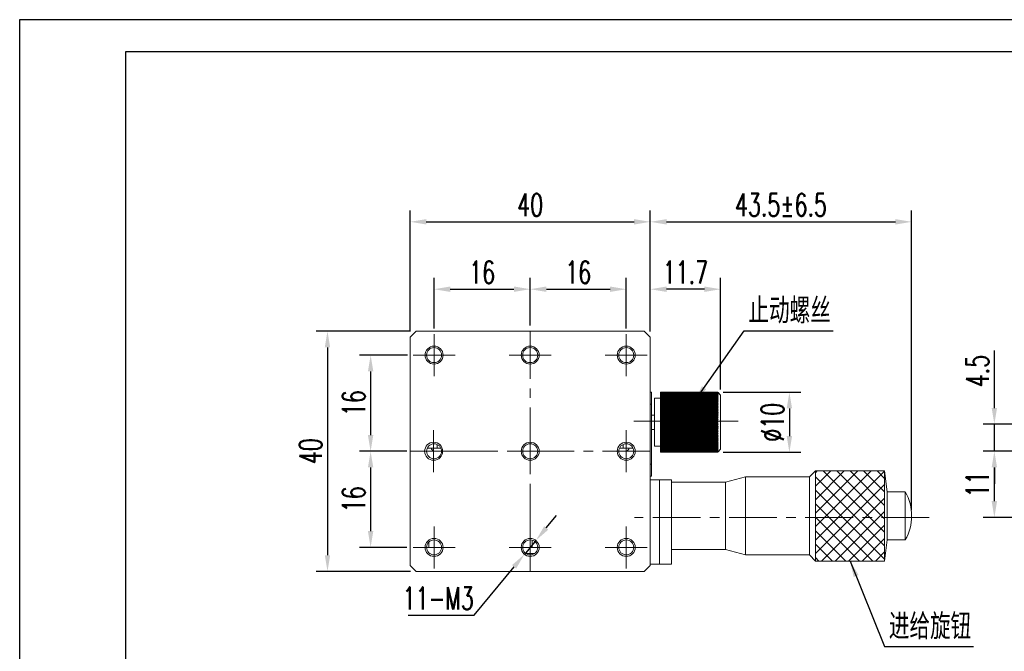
# Model space of a CAD drawing. Header units: millimetres. Extents: x 974 to 1271, y 297 to 507.
# Tile 2 of 5: x 974 to 1137, y 401 to 507. Entities that reach past the tile are written whole.
import ezdxf

# ---------------------------------------------------------------- set-up
doc = ezdxf.new("R2010")
doc.units = ezdxf.units.MM
doc.header["$LTSCALE"] = 0.5
doc.linetypes.add('CENTER', pattern=[50.8, 31.75, -6.35, 6.35, -6.35])
doc.layers.get('0').update_dxf_attribs({"lineweight": 25})
for name, color, linetype, lineweight in [('中心线', 5, 'CENTER', 15), ('外框', 7, 'Continuous', 25), ('标注', 1, 'Continuous', 15)]:
    doc.layers.add(name, color=color, linetype=linetype, lineweight=lineweight)
doc.styles.get("Standard").update_dxf_attribs({"font": 'txt.shx', "width": 0.67})
doc.dimstyles.new('1.5', dxfattribs={"dimscale": 1.5, "dimtxt": 2.5, "dimasz": 1.8, "dimexe": 1.25, "dimexo": 0.625, "dimtad": 1, "dimdsep": 46, "dimtxsty": 'Standard', "dimcen": 1.8, "dimadec": 0, "dimazin": 0, "dimtfac": 1, "dimtmove": 0, "dimatfit": 3, "dimfxl": 0, "dimarcsym": 0})
doc.dimstyles.new('1.5$3', dxfattribs={"dimscale": 1.5, "dimtxt": 2.5, "dimasz": 1.8, "dimexe": 1.25, "dimexo": 0.625, "dimtad": 1, "dimtoh": 1, "dimdsep": 46, "dimtxsty": 'Standard', "dimcen": 1.8, "dimadec": 0, "dimazin": 0, "dimtfac": 1, "dimtmove": 0, "dimatfit": 3, "dimfxl": 0, "dimarcsym": 0})

# ---------------------------------------------------------------- blocks, each defined once
blk = doc.blocks.new('Y')
at = {"lineweight": 30}
for points in [[(-3857.44, 2213.99), (-4154.44, 2213.99), (-4154.44, 2003.97)], [(-4136.76, 2009.27), (-4136.76, 2208.69), (-3862.74, 2208.69)]]:
    blk.add_lwpolyline(points, dxfattribs=at)
blk = doc.blocks.new('W')
blk.add_blockref('Y', (0, 0))
blk = doc.blocks.new('*D28')
at = {"layer": 'Defpoints', "color": 0, "transparency": 16777216}
for p in [(1058.53, 461.77), (1042.53, 454.29), (1058.53, 454.79)]:
    blk.add_point(p, dxfattribs=at)
at = {"layer": '标注', "color": 0, "lineweight": -2, "transparency": 16777216}
for p, q in [((1042.53, 455.23), (1042.53, 463.65)), ((1058.53, 455.73), (1058.53, 463.65)), ((1045.23, 461.77), (1055.83, 461.77))]:
    blk.add_line(p, q, dxfattribs=at)
at = {"layer": '标注', "color": 0, "transparency": 16777216}
for points in [[(1045.23, 462.22), (1045.23, 461.32), (1042.53, 461.77)], [(1055.83, 462.22), (1055.83, 461.32), (1058.53, 461.77)]]:
    blk.add_solid(points, dxfattribs=at)
at = {"layer": '标注', "color": 0, "transparency": 16777216, "insert": (1050.53, 464.58), "char_height": 3.75, "attachment_point": 5}
blk.add_mtext('16', dxfattribs=at)
blk = doc.blocks.new('*D29')
at = {"layer": 'Defpoints', "color": 0, "transparency": 16777216}
for p in [(1074.53, 461.77), (1058.53, 454.79), (1074.53, 454.29)]:
    blk.add_point(p, dxfattribs=at)
at = {"layer": '标注', "color": 0, "lineweight": -2, "transparency": 16777216}
for p, q in [((1058.53, 455.73), (1058.53, 463.65)), ((1074.53, 455.23), (1074.53, 463.65)), ((1061.23, 461.77), (1071.83, 461.77))]:
    blk.add_line(p, q, dxfattribs=at)
at = {"layer": '标注', "color": 0, "transparency": 16777216}
for points in [[(1061.23, 462.22), (1061.23, 461.32), (1058.53, 461.77)], [(1071.83, 462.22), (1071.83, 461.32), (1074.53, 461.77)]]:
    blk.add_solid(points, dxfattribs=at)
at = {"layer": '标注', "color": 0, "transparency": 16777216, "insert": (1066.53, 464.58), "char_height": 3.75, "attachment_point": 5}
blk.add_mtext('16', dxfattribs=at)
blk = doc.blocks.new('*D30')
at = {"layer": 'Defpoints', "color": 0, "transparency": 16777216}
for p in [(1039.03, 450.79), (1031.97, 434.79), (1038.53, 434.79)]:
    blk.add_point(p, dxfattribs=at)
at = {"layer": '标注', "color": 0, "lineweight": -2, "transparency": 16777216}
for p, q in [((1038.09, 450.79), (1030.1, 450.79)), ((1031.97, 448.09), (1031.97, 437.49)), ((1037.59, 434.79), (1030.1, 434.79))]:
    blk.add_line(p, q, dxfattribs=at)
at = {"layer": '标注', "color": 0, "transparency": 16777216}
for points in [[(1031.52, 448.09), (1032.42, 448.09), (1031.97, 450.79)], [(1031.52, 437.49), (1032.42, 437.49), (1031.97, 434.79)]]:
    blk.add_solid(points, dxfattribs=at)
at = {"layer": '标注', "color": 0, "transparency": 16777216, "insert": (1029.16, 442.79), "char_height": 3.75, "attachment_point": 5, "rotation": 90}
blk.add_mtext('16', dxfattribs=at)
blk = doc.blocks.new('*D31')
at = {"layer": 'Defpoints', "color": 0, "transparency": 16777216}
for p in [(1038.96, 434.79), (1031.97, 418.79), (1038.96, 418.79)]:
    blk.add_point(p, dxfattribs=at)
at = {"layer": '标注', "color": 0, "lineweight": -2, "transparency": 16777216}
for p, q in [((1038.02, 434.79), (1030.1, 434.79)), ((1031.97, 432.09), (1031.97, 421.49)), ((1038.02, 418.79), (1030.1, 418.79))]:
    blk.add_line(p, q, dxfattribs=at)
at = {"layer": '标注', "color": 0, "transparency": 16777216}
for points in [[(1031.52, 432.09), (1032.42, 432.09), (1031.97, 434.79)], [(1031.52, 421.49), (1032.42, 421.49), (1031.97, 418.79)]]:
    blk.add_solid(points, dxfattribs=at)
at = {"layer": '标注', "color": 0, "transparency": 16777216, "insert": (1029.16, 426.79), "char_height": 3.75, "attachment_point": 5, "rotation": 90}
blk.add_mtext('16', dxfattribs=at)
blk = doc.blocks.new('*D32')
at = {"layer": 'Defpoints', "color": 0, "transparency": 16777216}
for p in [(1078.53, 472.99), (1038.53, 453.79), (1078.53, 453.79)]:
    blk.add_point(p, dxfattribs=at)
at = {"layer": '标注', "color": 0, "lineweight": -2, "transparency": 16777216}
for p, q in [((1038.53, 454.73), (1038.53, 474.87)), ((1078.53, 454.73), (1078.53, 474.87)), ((1041.23, 472.99), (1075.83, 472.99))]:
    blk.add_line(p, q, dxfattribs=at)
at = {"layer": '标注', "color": 0, "transparency": 16777216}
for points in [[(1041.23, 473.44), (1041.23, 472.54), (1038.53, 472.99)], [(1075.83, 473.44), (1075.83, 472.54), (1078.53, 472.99)]]:
    blk.add_solid(points, dxfattribs=at)
at = {"layer": '标注', "color": 0, "transparency": 16777216, "insert": (1058.53, 475.81), "char_height": 3.75, "attachment_point": 5}
blk.add_mtext('40', dxfattribs=at)
blk = doc.blocks.new('*D33')
at = {"layer": 'Defpoints', "color": 0, "transparency": 16777216}
for p in [(1039.53, 454.79), (1024.79, 414.79), (1039.53, 414.79)]:
    blk.add_point(p, dxfattribs=at)
at = {"layer": '标注', "color": 0, "lineweight": -2, "transparency": 16777216}
for p, q in [((1038.59, 454.79), (1022.92, 454.79)), ((1024.79, 452.09), (1024.79, 417.49)), ((1038.59, 414.79), (1022.92, 414.79))]:
    blk.add_line(p, q, dxfattribs=at)
at = {"layer": '标注', "color": 0, "transparency": 16777216}
for points in [[(1024.34, 452.09), (1025.24, 452.09), (1024.79, 454.79)], [(1024.34, 417.49), (1025.24, 417.49), (1024.79, 414.79)]]:
    blk.add_solid(points, dxfattribs=at)
at = {"layer": '标注', "color": 0, "transparency": 16777216, "insert": (1021.98, 434.79), "char_height": 3.75, "attachment_point": 5, "rotation": 90}
blk.add_mtext('40', dxfattribs=at)
blk = doc.blocks.new('*D34')
at = {"layer": 'Defpoints', "color": 0, "transparency": 16777216}
for p in [(1078.53, 461.77), (1078.53, 453.79), (1090.23, 444.12)]:
    blk.add_point(p, dxfattribs=at)
at = {"layer": '标注', "color": 0, "lineweight": -2, "transparency": 16777216}
for p, q in [((1078.53, 454.73), (1078.53, 463.65)), ((1090.23, 445.06), (1090.23, 463.65)), ((1087.53, 461.77), (1081.23, 461.77))]:
    blk.add_line(p, q, dxfattribs=at)
at = {"layer": '标注', "color": 0, "transparency": 16777216}
for points in [[(1081.23, 462.22), (1081.23, 461.32), (1078.53, 461.77)], [(1087.53, 462.22), (1087.53, 461.32), (1090.23, 461.77)]]:
    blk.add_solid(points, dxfattribs=at)
at = {"layer": '标注', "color": 0, "transparency": 16777216, "insert": (1084.38, 464.58), "char_height": 3.75, "attachment_point": 5}
blk.add_mtext('11.7', dxfattribs=at)
blk = doc.blocks.new('*D35')
at = {"layer": 'Defpoints', "color": 0, "transparency": 16777216}
for p in [(1122.03, 472.99), (1078.53, 453.79), (1122.03, 424.02)]:
    blk.add_point(p, dxfattribs=at)
at = {"layer": '标注', "color": 0, "lineweight": -2, "transparency": 16777216}
for p, q in [((1078.53, 454.73), (1078.53, 474.87)), ((1122.03, 424.96), (1122.03, 474.87)), ((1081.23, 472.99), (1119.33, 472.99))]:
    blk.add_line(p, q, dxfattribs=at)
at = {"layer": '标注', "color": 0, "transparency": 16777216}
for points in [[(1081.23, 473.44), (1081.23, 472.54), (1078.53, 472.99)], [(1119.33, 473.44), (1119.33, 472.54), (1122.03, 472.99)]]:
    blk.add_solid(points, dxfattribs=at)
at = {"layer": '标注', "color": 0, "transparency": 16777216, "insert": (1100.28, 475.81), "char_height": 3.75, "attachment_point": 5}
blk.add_mtext('43.5%%P6.5', dxfattribs=at)
blk = doc.blocks.new('*D38')
at = {"layer": 'Defpoints', "color": 0, "transparency": 16777216}
for p in [(1059.49, 419.95), (1057.57, 417.63)]:
    blk.add_point(p, dxfattribs=at)
at = {"layer": '标注', "color": 0, "lineweight": -2, "transparency": 16777216}
for p, q in [((1061.21, 422.03), (1062.93, 424.11)), ((1059.49, 419.95), (1057.57, 417.63)), ((1049.18, 407.49), (1055.85, 415.55)), ((1038.2, 407.49), (1049.18, 407.49))]:
    blk.add_line(p, q, dxfattribs=at)
at = {"layer": '标注', "color": 0, "transparency": 16777216}
for points in [[(1060.86, 422.31), (1061.55, 421.74), (1059.49, 419.95)], [(1055.51, 415.84), (1056.2, 415.27), (1057.57, 417.63)]]:
    blk.add_solid(points, dxfattribs=at)
at = {"layer": '标注', "color": 0, "transparency": 16777216, "insert": (1043.22, 410.3), "char_height": 3.75, "attachment_point": 5}
blk.add_mtext('11-M3', dxfattribs=at)
blk = doc.blocks.new('*D39')
at = {"layer": 'Defpoints', "color": 0, "transparency": 16777216}
for p in [(1089.73, 444.62), (1089.73, 434.62), (1101.68, 434.62)]:
    blk.add_point(p, dxfattribs=at)
at = {"layer": '标注', "color": 0, "lineweight": -2, "transparency": 16777216}
for p, q in [((1090.67, 444.62), (1103.56, 444.62)), ((1101.68, 441.92), (1101.68, 437.32)), ((1090.67, 434.62), (1103.56, 434.62))]:
    blk.add_line(p, q, dxfattribs=at)
at = {"layer": '标注', "color": 0, "transparency": 16777216}
for points in [[(1101.23, 441.92), (1102.13, 441.92), (1101.68, 444.62)], [(1101.23, 437.32), (1102.13, 437.32), (1101.68, 434.62)]]:
    blk.add_solid(points, dxfattribs=at)
at = {"layer": '标注', "color": 0, "transparency": 16777216, "insert": (1098.87, 439.62), "char_height": 3.75, "attachment_point": 5, "rotation": 90}
blk.add_mtext('%%C10', dxfattribs=at)
blk = doc.blocks.new('*D46')
at = {"layer": 'Defpoints', "color": 0, "transparency": 16777216}
for p in [(1163.59, 439.29), (1135.8, 434.79), (1139.8, 434.79)]:
    blk.add_point(p, dxfattribs=at)
at = {"layer": '标注', "color": 0, "lineweight": -2, "transparency": 16777216}
for p, q in [((1135.8, 441.99), (1135.8, 451.59)), ((1162.65, 439.29), (1133.92, 439.29)), ((1135.8, 434.79), (1135.8, 439.29)), ((1138.86, 434.79), (1133.92, 434.79)), ((1135.8, 432.09), (1135.8, 429.39))]:
    blk.add_line(p, q, dxfattribs=at)
at = {"layer": '标注', "color": 0, "transparency": 16777216}
for points in [[(1135.35, 441.99), (1136.25, 441.99), (1135.8, 439.29)], [(1135.35, 432.09), (1136.25, 432.09), (1135.8, 434.79)]]:
    blk.add_solid(points, dxfattribs=at)
at = {"layer": '标注', "color": 0, "transparency": 16777216, "insert": (1132.98, 448.14), "char_height": 3.75, "attachment_point": 5, "rotation": 90}
blk.add_mtext('4.5', dxfattribs=at)
blk = doc.blocks.new('*D47')
at = {"layer": 'Defpoints', "color": 0, "transparency": 16777216}
for p in [(1135.8, 434.79), (1139.8, 434.79), (1163.09, 423.79)]:
    blk.add_point(p, dxfattribs=at)
at = {"layer": '标注', "color": 0, "lineweight": -2, "transparency": 16777216}
for p, q in [((1138.86, 434.79), (1133.92, 434.79)), ((1135.8, 426.49), (1135.8, 432.09)), ((1162.15, 423.79), (1133.92, 423.79))]:
    blk.add_line(p, q, dxfattribs=at)
at = {"layer": '标注', "color": 0, "transparency": 16777216}
for points in [[(1135.35, 432.09), (1136.25, 432.09), (1135.8, 434.79)], [(1135.35, 426.49), (1136.25, 426.49), (1135.8, 423.79)]]:
    blk.add_solid(points, dxfattribs=at)
at = {"layer": '标注', "color": 0, "transparency": 16777216, "insert": (1132.98, 429.29), "char_height": 3.75, "attachment_point": 5, "rotation": 90}
blk.add_mtext('11', dxfattribs=at)

msp = doc.modelspace()

# ---------------------------------------------------------------- hatches: boundary and pattern name
at = {"layer": '标注'}
h = msp.add_hatch(dxfattribs=at)
h.set_pattern_fill('ANSI37', color=2, scale=0.5)
h.set_pattern_definition([(45, (3e-07, 59.3252), (-1.122532, 1.122532), []), (135, (3e-07, 59.3252), (-1.122532, -1.122532), [])])
h.paths.add_polyline_path([(1117.53, 431.52), (1106.03, 431.52), (1106.03, 426.884), (1106.03, 416.52), (1117.53, 416.52), (1117.53, 426.884)])

# ---------------------------------------------------------------- linework, layer by layer
at = {"color": 7, "linetype": 'Continuous', "lineweight": 15}
for p, q in [((1039.53, 454.79), (1038.53, 453.79)), ((1077.53, 454.79), (1039.53, 454.79)), ((1078.53, 453.79), (1077.53, 454.79)), ((1038.53, 453.79), (1038.53, 415.79)), ((1078.53, 415.79), (1078.53, 453.79)), ((1078.73, 444.62), (1078.53, 444.62)), ((1078.73, 444.62), (1078.73, 442.62)), ((1089.73, 444.62), (1080.23, 444.62)), ((1080.23, 444.617), (1080.23, 444.62)), ((1089.73, 444.617), (1080.23, 444.617)), ((1080.23, 444.617), (1080.23, 444.607)), ((1089.73, 444.607), (1080.23, 444.607)), ((1080.23, 444.599), (1080.23, 444.607)), ((1089.73, 444.599), (1080.23, 444.599)), ((1080.23, 444.599), (1080.23, 444.577)), ((1089.73, 444.577), (1080.23, 444.577)), ((1080.23, 444.563), (1080.23, 444.577)), ((1089.73, 444.563), (1080.23, 444.563)), ((1080.23, 444.563), (1080.23, 444.529)), ((1089.73, 444.529), (1080.23, 444.529)), ((1080.23, 444.51), (1080.23, 444.529)), ((1089.73, 444.51), (1080.23, 444.51)), ((1080.23, 444.51), (1080.23, 444.464)), ((1089.73, 444.464), (1080.23, 444.464)), ((1080.23, 444.439), (1080.23, 444.464)), ((1089.73, 444.439), (1080.23, 444.439)), ((1080.23, 444.439), (1080.23, 444.382)), ((1089.73, 444.382), (1080.23, 444.382)), ((1080.23, 444.352), (1080.23, 444.382)), ((1089.73, 444.352), (1080.23, 444.352)), ((1080.23, 444.352), (1080.23, 444.283)), ((1089.73, 444.283), (1080.23, 444.283)), ((1080.23, 444.248), (1080.23, 444.283)), ((1089.73, 444.248), (1080.23, 444.248)), ((1080.23, 444.248), (1080.23, 444.168)), ((1089.73, 444.617), (1089.73, 444.62)), ((1089.73, 444.62), (1089.798, 444.552)), ((1089.83, 444.513), (1089.73, 444.617)), ((1089.73, 444.599), (1089.73, 444.607)), ((1089.73, 444.607), (1089.83, 444.513)), ((1089.83, 444.489), (1089.73, 444.599)), ((1089.73, 444.563), (1089.73, 444.577)), ((1089.73, 444.577), (1089.83, 444.489)), ((1089.83, 444.448), (1089.73, 444.563)), ((1089.73, 444.51), (1089.73, 444.529)), ((1089.73, 444.529), (1089.83, 444.448)), ((1089.83, 444.39), (1089.73, 444.51)), ((1089.73, 444.439), (1089.73, 444.464)), ((1089.73, 444.464), (1089.83, 444.39)), ((1089.83, 444.316), (1089.73, 444.439)), ((1089.73, 444.352), (1089.73, 444.382)), ((1089.73, 444.382), (1089.83, 444.316)), ((1089.83, 444.225), (1089.73, 444.352)), ((1089.73, 444.248), (1089.73, 444.283)), ((1089.73, 444.283), (1089.83, 444.225)), ((1089.83, 444.117), (1089.73, 444.248)), ((1090.23, 444.12), (1089.798, 444.552)), ((1078.73, 442.62), (1078.53, 442.62)), ((1078.73, 442.62), (1078.73, 432.62)), ((1080.23, 443.62), (1079.23, 443.62)), ((1079.23, 435.923), (1079.23, 443.62)), ((1089.73, 444.168), (1080.23, 444.168)), ((1080.23, 444.127), (1080.23, 444.168)), ((1089.73, 444.127), (1080.23, 444.127)), ((1080.23, 444.127), (1080.23, 444.037)), ((1089.73, 444.037), (1080.23, 444.037)), ((1080.23, 443.991), (1080.23, 444.037)), ((1089.73, 443.991), (1080.23, 443.991)), ((1080.23, 443.991), (1080.23, 443.891)), ((1089.73, 443.891), (1080.23, 443.891)), ((1080.23, 443.84), (1080.23, 443.891)), ((1089.73, 443.84), (1080.23, 443.84)), ((1080.23, 443.84), (1080.23, 443.729)), ((1089.73, 443.729), (1080.23, 443.729)), ((1080.23, 443.673), (1080.23, 443.729)), ((1089.73, 443.673), (1080.23, 443.673)), ((1080.23, 443.673), (1080.23, 443.553)), ((1089.73, 443.553), (1080.23, 443.553)), ((1080.23, 443.493), (1080.23, 443.553)), ((1089.73, 443.493), (1080.23, 443.493)), ((1080.23, 443.493), (1080.23, 443.363)), ((1089.73, 443.363), (1080.23, 443.363)), ((1080.23, 443.299), (1080.23, 443.363)), ((1089.73, 443.299), (1080.23, 443.299)), ((1080.23, 443.299), (1080.23, 443.16)), ((1089.73, 443.16), (1080.23, 443.16)), ((1080.23, 443.092), (1080.23, 443.16)), ((1089.73, 443.092), (1080.23, 443.092)), ((1080.23, 443.092), (1080.23, 442.951)), ((1089.83, 442.951), (1080.23, 442.951)), ((1080.23, 442.951), (1080.23, 442.945)), ((1089.73, 442.945), (1080.23, 442.945)), ((1080.23, 442.872), (1080.23, 442.945)), ((1089.73, 442.872), (1080.23, 442.872)), ((1080.23, 442.872), (1080.23, 442.732)), ((1089.83, 442.732), (1080.23, 442.732)), ((1080.23, 442.732), (1080.23, 442.718)), ((1089.73, 442.718), (1080.23, 442.718)), ((1080.23, 442.642), (1080.23, 442.718)), ((1089.73, 442.642), (1080.23, 442.642)), ((1080.23, 442.642), (1080.23, 442.503)), ((1089.73, 444.127), (1089.73, 444.168)), ((1089.73, 444.168), (1089.83, 444.117)), ((1089.83, 443.994), (1089.73, 444.127)), ((1089.73, 443.991), (1089.73, 444.037)), ((1089.73, 444.037), (1089.83, 443.994)), ((1089.83, 443.855), (1089.73, 443.991)), ((1089.73, 443.84), (1089.73, 443.891)), ((1089.73, 443.891), (1089.83, 443.855)), ((1089.83, 443.702), (1089.73, 443.84)), ((1089.73, 443.673), (1089.73, 443.729)), ((1089.73, 443.729), (1089.83, 443.702)), ((1089.83, 443.534), (1089.73, 443.673)), ((1089.73, 443.493), (1089.73, 443.553)), ((1089.73, 443.553), (1089.83, 443.534)), ((1089.83, 443.353), (1089.73, 443.493)), ((1089.73, 443.299), (1089.73, 443.363)), ((1089.73, 443.363), (1089.83, 443.353)), ((1089.83, 443.158), (1089.73, 443.299)), ((1089.73, 443.092), (1089.73, 443.16)), ((1089.73, 443.16), (1089.83, 443.158)), ((1089.83, 442.951), (1089.73, 443.092)), ((1089.73, 442.945), (1089.83, 442.951)), ((1089.73, 442.872), (1089.73, 442.945)), ((1089.83, 442.732), (1089.73, 442.872)), ((1089.73, 442.718), (1089.83, 442.732)), ((1089.73, 442.642), (1089.73, 442.718)), ((1089.83, 442.503), (1089.73, 442.642)), ((1090.23, 444.12), (1090.23, 435.461)), ((1089.83, 442.503), (1080.23, 442.503)), ((1080.23, 442.503), (1080.23, 442.48)), ((1089.73, 442.48), (1080.23, 442.48)), ((1080.23, 442.4), (1080.23, 442.48)), ((1089.73, 442.4), (1080.23, 442.4)), ((1080.23, 442.4), (1080.23, 442.263)), ((1089.83, 442.263), (1080.23, 442.263)), ((1080.23, 442.263), (1080.23, 442.232)), ((1089.73, 442.232), (1080.23, 442.232)), ((1080.23, 442.149), (1080.23, 442.232)), ((1089.73, 442.149), (1080.23, 442.149)), ((1080.23, 442.149), (1080.23, 442.014)), ((1089.83, 442.014), (1080.23, 442.014)), ((1080.23, 442.014), (1080.23, 441.975)), ((1089.73, 441.975), (1080.23, 441.975)), ((1080.23, 441.889), (1080.23, 441.975)), ((1089.73, 441.889), (1080.23, 441.889)), ((1080.23, 441.889), (1080.23, 441.756)), ((1089.83, 441.756), (1080.23, 441.756)), ((1080.23, 441.756), (1080.23, 441.709)), ((1089.73, 441.709), (1080.23, 441.709)), ((1080.23, 441.621), (1080.23, 441.709)), ((1089.73, 441.621), (1080.23, 441.621)), ((1080.23, 441.621), (1080.23, 441.491)), ((1089.83, 441.491), (1080.23, 441.491)), ((1080.23, 441.491), (1080.23, 441.437)), ((1089.73, 441.437), (1080.23, 441.437)), ((1080.23, 441.346), (1080.23, 441.437)), ((1089.73, 441.346), (1080.23, 441.346)), ((1080.23, 441.346), (1080.23, 441.22)), ((1089.83, 441.22), (1080.23, 441.22)), ((1080.23, 441.22), (1080.23, 441.157)), ((1089.73, 441.157), (1080.23, 441.157)), ((1080.23, 441.065), (1080.23, 441.157)), ((1089.73, 441.065), (1080.23, 441.065)), ((1080.23, 441.065), (1080.23, 440.942)), ((1089.83, 440.942), (1080.23, 440.942)), ((1080.23, 440.942), (1080.23, 440.873)), ((1089.73, 442.48), (1089.83, 442.503)), ((1089.73, 442.4), (1089.73, 442.48)), ((1089.83, 442.263), (1089.73, 442.4)), ((1089.73, 442.232), (1089.83, 442.263)), ((1089.73, 442.149), (1089.73, 442.232)), ((1089.83, 442.014), (1089.73, 442.149)), ((1089.73, 441.975), (1089.83, 442.014)), ((1089.73, 441.889), (1089.73, 441.975)), ((1089.83, 441.756), (1089.73, 441.889)), ((1089.73, 441.709), (1089.83, 441.756)), ((1089.73, 441.621), (1089.73, 441.709)), ((1089.83, 441.491), (1089.73, 441.621)), ((1089.73, 441.437), (1089.83, 441.491)), ((1089.73, 441.346), (1089.73, 441.437)), ((1089.83, 441.22), (1089.73, 441.346)), ((1089.73, 441.157), (1089.83, 441.22)), ((1089.73, 441.065), (1089.73, 441.157)), ((1089.83, 440.942), (1089.73, 441.065)), ((1089.73, 440.873), (1089.83, 440.942)), ((1079.23, 440.82), (1078.73, 440.82)), ((1089.73, 440.873), (1080.23, 440.873)), ((1080.23, 440.779), (1080.23, 440.873)), ((1089.73, 440.779), (1080.23, 440.779)), ((1080.23, 440.779), (1080.23, 440.661)), ((1089.83, 440.661), (1080.23, 440.661)), ((1080.23, 440.661), (1080.23, 440.584)), ((1089.73, 440.584), (1080.23, 440.584)), ((1080.23, 440.489), (1080.23, 440.584)), ((1089.73, 440.489), (1080.23, 440.489)), ((1080.23, 440.489), (1080.23, 440.375)), ((1089.83, 440.375), (1080.23, 440.375)), ((1080.23, 440.375), (1080.23, 440.292)), ((1089.73, 440.292), (1080.23, 440.292)), ((1080.23, 440.196), (1080.23, 440.292)), ((1089.73, 440.196), (1080.23, 440.196)), ((1080.23, 440.196), (1080.23, 440.087)), ((1089.83, 440.087), (1080.23, 440.087)), ((1080.23, 440.087), (1080.23, 439.997)), ((1089.73, 439.997), (1080.23, 439.997)), ((1080.23, 439.901), (1080.23, 439.997)), ((1089.73, 439.901), (1080.23, 439.901)), ((1080.23, 439.901), (1080.23, 439.797)), ((1089.83, 439.797), (1080.23, 439.797)), ((1080.23, 439.797), (1080.23, 439.701)), ((1089.73, 439.701), (1080.23, 439.701)), ((1080.23, 439.604), (1080.23, 439.701)), ((1089.73, 439.604), (1080.23, 439.604)), ((1080.23, 439.604), (1080.23, 439.507)), ((1089.83, 439.507), (1080.23, 439.507)), ((1080.23, 439.507), (1080.23, 439.405)), ((1089.73, 439.405), (1080.23, 439.405)), ((1080.23, 439.308), (1080.23, 439.405)), ((1089.73, 439.308), (1080.23, 439.308)), ((1080.23, 439.308), (1080.23, 439.217)), ((1089.73, 440.779), (1089.73, 440.873)), ((1089.83, 440.661), (1089.73, 440.779)), ((1089.73, 440.584), (1089.83, 440.661)), ((1089.73, 440.489), (1089.73, 440.584)), ((1089.83, 440.375), (1089.73, 440.489)), ((1089.73, 440.292), (1089.83, 440.375)), ((1089.73, 440.196), (1089.73, 440.292)), ((1089.83, 440.087), (1089.73, 440.196)), ((1089.73, 439.997), (1089.83, 440.087)), ((1089.73, 439.901), (1089.73, 439.997)), ((1089.83, 439.797), (1089.73, 439.901)), ((1089.73, 439.701), (1089.83, 439.797)), ((1089.73, 439.604), (1089.73, 439.701)), ((1089.83, 439.507), (1089.73, 439.604)), ((1089.73, 439.405), (1089.83, 439.507)), ((1089.73, 439.308), (1089.73, 439.405)), ((1089.83, 439.217), (1089.73, 439.308)), ((1078.73, 438.42), (1079.23, 438.42)), ((1089.83, 439.217), (1080.23, 439.217)), ((1080.23, 439.217), (1080.23, 439.109)), ((1089.73, 439.109), (1080.23, 439.109)), ((1080.23, 439.013), (1080.23, 439.109)), ((1089.73, 439.013), (1080.23, 439.013)), ((1080.23, 439.013), (1080.23, 438.928)), ((1089.83, 438.928), (1080.23, 438.928)), ((1080.23, 438.928), (1080.23, 438.815)), ((1089.73, 438.815), (1080.23, 438.815)), ((1080.23, 438.72), (1080.23, 438.815)), ((1089.73, 438.72), (1080.23, 438.72)), ((1080.23, 438.72), (1080.23, 438.642)), ((1089.83, 438.642), (1080.23, 438.642)), ((1080.23, 438.642), (1080.23, 438.524)), ((1089.73, 438.524), (1080.23, 438.524)), ((1080.23, 438.431), (1080.23, 438.524)), ((1089.73, 438.431), (1080.23, 438.431)), ((1080.23, 438.431), (1080.23, 438.359)), ((1089.83, 438.359), (1080.23, 438.359)), ((1080.23, 438.359), (1080.23, 438.237)), ((1089.73, 438.237), (1080.23, 438.237)), ((1080.23, 438.145), (1080.23, 438.237)), ((1089.73, 438.145), (1080.23, 438.145)), ((1080.23, 438.145), (1080.23, 438.081)), ((1089.83, 438.081), (1080.23, 438.081)), ((1080.23, 438.081), (1080.23, 437.955)), ((1089.73, 437.955), (1080.23, 437.955)), ((1080.23, 437.864), (1080.23, 437.955)), ((1089.73, 437.864), (1080.23, 437.864)), ((1080.23, 437.864), (1080.23, 437.808)), ((1089.83, 437.808), (1080.23, 437.808)), ((1080.23, 437.808), (1080.23, 437.679)), ((1089.73, 437.679), (1080.23, 437.679)), ((1080.23, 437.59), (1080.23, 437.679)), ((1089.73, 439.109), (1089.83, 439.217)), ((1089.73, 439.013), (1089.73, 439.109)), ((1089.83, 438.928), (1089.73, 439.013)), ((1089.73, 438.815), (1089.83, 438.928)), ((1089.73, 438.72), (1089.73, 438.815)), ((1089.83, 438.642), (1089.73, 438.72)), ((1089.73, 438.524), (1089.83, 438.642)), ((1089.73, 438.431), (1089.73, 438.524)), ((1089.83, 438.359), (1089.73, 438.431)), ((1089.73, 438.237), (1089.83, 438.359)), ((1089.73, 438.145), (1089.73, 438.237)), ((1089.83, 438.081), (1089.73, 438.145)), ((1089.73, 437.955), (1089.83, 438.081)), ((1089.73, 437.864), (1089.73, 437.955)), ((1089.83, 437.808), (1089.73, 437.864)), ((1089.73, 437.679), (1089.83, 437.808)), ((1089.73, 437.59), (1089.73, 437.679)), ((1089.73, 437.59), (1080.23, 437.59)), ((1080.23, 437.59), (1080.23, 437.542)), ((1089.83, 437.542), (1080.23, 437.542)), ((1080.23, 437.542), (1080.23, 437.409)), ((1089.73, 437.409), (1080.23, 437.409)), ((1080.23, 437.323), (1080.23, 437.409)), ((1089.73, 437.323), (1080.23, 437.323)), ((1080.23, 437.323), (1080.23, 437.282)), ((1089.83, 437.282), (1080.23, 437.282)), ((1080.23, 437.282), (1080.23, 437.147)), ((1089.73, 437.147), (1080.23, 437.147)), ((1080.23, 437.064), (1080.23, 437.147)), ((1089.73, 437.064), (1080.23, 437.064)), ((1080.23, 437.064), (1080.23, 437.031)), ((1089.83, 437.031), (1080.23, 437.031)), ((1080.23, 437.031), (1080.23, 436.894)), ((1089.73, 436.894), (1080.23, 436.894)), ((1080.23, 436.814), (1080.23, 436.894)), ((1089.73, 436.814), (1080.23, 436.814)), ((1080.23, 436.814), (1080.23, 436.79)), ((1089.83, 436.79), (1080.23, 436.79)), ((1080.23, 436.79), (1080.23, 436.651)), ((1089.73, 436.651), (1080.23, 436.651)), ((1080.23, 436.574), (1080.23, 436.651)), ((1089.73, 436.574), (1080.23, 436.574)), ((1080.23, 436.574), (1080.23, 436.558)), ((1089.83, 436.558), (1080.23, 436.558)), ((1080.23, 436.558), (1080.23, 436.418)), ((1089.73, 436.418), (1080.23, 436.418)), ((1080.23, 436.344), (1080.23, 436.418)), ((1089.73, 436.344), (1080.23, 436.344)), ((1080.23, 436.344), (1080.23, 436.336)), ((1089.83, 436.336), (1080.23, 436.336)), ((1080.23, 436.336), (1080.23, 436.196)), ((1089.73, 436.196), (1080.23, 436.196)), ((1080.23, 436.126), (1080.23, 436.196)), ((1089.73, 436.126), (1080.23, 436.126)), ((1080.23, 436.126), (1080.23, 435.986)), ((1089.73, 435.986), (1080.23, 435.986)), ((1080.23, 435.92), (1080.23, 435.986)), ((1089.83, 437.542), (1089.73, 437.59)), ((1089.73, 437.409), (1089.83, 437.542)), ((1089.73, 437.323), (1089.73, 437.409)), ((1089.83, 437.282), (1089.73, 437.323)), ((1089.73, 437.147), (1089.83, 437.282)), ((1089.73, 437.064), (1089.73, 437.147)), ((1089.83, 437.031), (1089.73, 437.064)), ((1089.73, 436.894), (1089.83, 437.031)), ((1089.73, 436.814), (1089.73, 436.894)), ((1089.83, 436.79), (1089.73, 436.814)), ((1089.73, 436.651), (1089.83, 436.79)), ((1089.73, 436.574), (1089.73, 436.651)), ((1089.83, 436.558), (1089.73, 436.574)), ((1089.73, 436.418), (1089.83, 436.558)), ((1089.73, 436.344), (1089.73, 436.418)), ((1089.83, 436.336), (1089.73, 436.344)), ((1089.73, 436.196), (1089.83, 436.336)), ((1089.73, 436.126), (1089.73, 436.196)), ((1089.73, 435.986), (1089.83, 436.127)), ((1089.83, 436.127), (1089.73, 436.126)), ((1089.73, 435.92), (1089.73, 435.986)), ((1041.28, 434.79), (1043.78, 434.79)), ((1041.385, 435.29), (1043.03, 435.29)), ((1043.03, 435.29), (1043.03, 435.936)), ((1043.676, 435.29), (1043.03, 435.29)), ((1073.28, 434.79), (1075.78, 434.79)), ((1074.03, 435.29), (1073.385, 435.29)), ((1074.03, 435.936), (1074.03, 435.29)), ((1074.03, 435.29), (1075.676, 435.29)), ((1079.23, 435.62), (1079.23, 435.923)), ((1079.23, 435.62), (1080.23, 435.62)), ((1089.73, 435.92), (1080.23, 435.92)), ((1080.23, 435.92), (1080.23, 435.789)), ((1089.73, 435.789), (1080.23, 435.789)), ((1080.23, 435.728), (1080.23, 435.789)), ((1089.73, 435.728), (1080.23, 435.728)), ((1080.23, 435.728), (1080.23, 435.605)), ((1089.73, 435.605), (1080.23, 435.605)), ((1080.23, 435.549), (1080.23, 435.605)), ((1089.73, 435.549), (1080.23, 435.549)), ((1080.23, 435.549), (1080.23, 435.436)), ((1089.73, 435.436), (1080.23, 435.436)), ((1080.23, 435.384), (1080.23, 435.436)), ((1089.73, 435.384), (1080.23, 435.384)), ((1080.23, 435.384), (1080.23, 435.281)), ((1089.73, 435.281), (1080.23, 435.281)), ((1080.23, 435.234), (1080.23, 435.281)), ((1089.73, 435.234), (1080.23, 435.234)), ((1080.23, 435.234), (1080.23, 435.141)), ((1089.73, 435.141), (1080.23, 435.141)), ((1080.23, 435.099), (1080.23, 435.141)), ((1089.73, 435.099), (1080.23, 435.099)), ((1080.23, 435.099), (1080.23, 435.018)), ((1089.73, 435.018), (1080.23, 435.018)), ((1080.23, 434.981), (1080.23, 435.018)), ((1089.73, 434.981), (1080.23, 434.981)), ((1080.23, 434.981), (1080.23, 434.91)), ((1089.73, 434.91), (1080.23, 434.91)), ((1080.23, 434.879), (1080.23, 434.91)), ((1089.73, 434.879), (1080.23, 434.879)), ((1080.23, 434.879), (1080.23, 434.819)), ((1089.73, 434.819), (1080.23, 434.819)), ((1080.23, 434.793), (1080.23, 434.819)), ((1089.73, 434.793), (1080.23, 434.793)), ((1080.23, 434.793), (1080.23, 434.745)), ((1089.73, 434.745), (1080.23, 434.745)), ((1080.23, 434.724), (1080.23, 434.745)), ((1089.73, 434.724), (1080.23, 434.724)), ((1080.23, 434.724), (1080.23, 434.688)), ((1089.73, 434.688), (1080.23, 434.688)), ((1080.23, 434.673), (1080.23, 434.688)), ((1089.73, 434.673), (1080.23, 434.673)), ((1080.23, 434.673), (1080.23, 434.648)), ((1089.73, 434.648), (1080.23, 434.648)), ((1080.23, 434.639), (1080.23, 434.648)), ((1089.73, 434.639), (1080.23, 434.639)), ((1080.23, 434.639), (1080.23, 434.625)), ((1089.73, 434.625), (1080.23, 434.625)), ((1080.23, 434.622), (1080.23, 434.625)), ((1089.73, 434.622), (1080.23, 434.622)), ((1080.23, 434.622), (1080.23, 434.621)), ((1089.73, 434.621), (1080.23, 434.621)), ((1089.73, 435.789), (1089.83, 435.929)), ((1089.83, 435.929), (1089.73, 435.92)), ((1089.73, 435.728), (1089.73, 435.789)), ((1089.73, 435.605), (1089.83, 435.745)), ((1089.83, 435.745), (1089.73, 435.728)), ((1089.73, 435.549), (1089.73, 435.605)), ((1089.73, 435.436), (1089.83, 435.574)), ((1089.83, 435.574), (1089.73, 435.549)), ((1089.73, 435.384), (1089.73, 435.436)), ((1089.73, 435.281), (1089.83, 435.417)), ((1089.83, 435.417), (1089.73, 435.384)), ((1089.73, 435.234), (1089.73, 435.281)), ((1089.73, 435.141), (1089.83, 435.275)), ((1089.83, 435.275), (1089.73, 435.234)), ((1089.73, 435.018), (1089.83, 435.149)), ((1089.83, 435.149), (1089.73, 435.099)), ((1089.73, 435.099), (1089.73, 435.141)), ((1089.73, 434.91), (1089.83, 435.038)), ((1089.83, 435.038), (1089.73, 434.981)), ((1089.73, 434.981), (1089.73, 435.018)), ((1089.73, 434.819), (1089.83, 434.943)), ((1089.83, 434.943), (1089.73, 434.879)), ((1089.73, 434.879), (1089.73, 434.91)), ((1089.73, 434.745), (1089.83, 434.865)), ((1089.83, 434.865), (1089.73, 434.793)), ((1089.73, 434.793), (1089.73, 434.819)), ((1089.73, 434.688), (1089.83, 434.803)), ((1089.83, 434.803), (1089.73, 434.724)), ((1089.73, 434.648), (1089.83, 434.758)), ((1089.83, 434.758), (1089.73, 434.673)), ((1089.73, 434.724), (1089.73, 434.745)), ((1089.73, 434.625), (1089.83, 434.731)), ((1089.83, 434.731), (1089.73, 434.639)), ((1089.73, 434.621), (1089.83, 434.72)), ((1089.83, 434.72), (1089.73, 434.622)), ((1089.73, 434.673), (1089.73, 434.688)), ((1089.73, 434.639), (1089.73, 434.648)), ((1089.73, 434.622), (1089.73, 434.625)), ((1089.798, 434.688), (1090.23, 435.12)), ((1090.23, 435.461), (1090.23, 435.12)), ((1078.73, 432.62), (1078.53, 432.62)), ((1078.73, 432.62), (1078.73, 430.62)), ((1106.03, 431.52), (1105.03, 430.52)), ((1117.53, 431.52), (1106.03, 431.52)), ((1106.03, 416.858), (1106.03, 431.52)), ((1106.03, 431.52), (1117.53, 431.52)), ((1117.93, 428.02), (1117.53, 431.52)), ((1117.53, 416.858), (1117.53, 431.52)), ((1078.73, 430.62), (1078.53, 430.62)), ((1080.03, 430.02), (1078.53, 430.02)), ((1080.03, 416.02), (1080.03, 430.02)), ((1082.03, 430.02), (1080.03, 430.02)), ((1082.03, 416.02), (1082.03, 430.02)), ((1091.03, 429.62), (1082.03, 429.62)), ((1094.389, 430.52), (1091.03, 429.62)), ((1091.03, 418.844), (1091.03, 429.62)), ((1105.03, 430.52), (1094.389, 430.52)), ((1094.389, 418.013), (1094.389, 430.52)), ((1105.03, 418.013), (1105.03, 430.52)), ((1120.959, 428.02), (1117.93, 428.02)), ((1117.93, 420.323), (1117.93, 428.02)), ((1120.959, 420.323), (1120.959, 428.02)), ((1041.671, 418.79), (1041.671, 419.698)), ((1117.53, 416.52), (1117.93, 420.02)), ((1117.93, 420.02), (1117.93, 420.323)), ((1117.93, 420.02), (1120.959, 420.02)), ((1120.959, 420.02), (1120.959, 420.323)), ((1041.671, 418.79), (1041.28, 418.79)), ((1058.86, 418.79), (1057.28, 418.79)), ((1059.78, 418.79), (1058.86, 418.79)), ((1082.03, 418.42), (1091.03, 418.42)), ((1091.03, 418.42), (1091.03, 418.844)), ((1091.03, 418.42), (1094.389, 417.52)), ((1094.389, 417.52), (1094.389, 418.013)), ((1105.03, 417.52), (1105.03, 418.013)), ((1059.28, 417.79), (1057.78, 417.79)), ((1094.389, 417.52), (1105.03, 417.52)), ((1105.03, 417.52), (1106.03, 416.52)), ((1106.03, 416.52), (1106.03, 417.088)), ((1106.03, 416.52), (1117.53, 416.52)), ((1117.53, 416.52), (1117.53, 417.088)), ((1038.53, 415.79), (1039.53, 414.79)), ((1039.53, 414.79), (1077.53, 414.79)), ((1077.53, 414.79), (1078.53, 415.79)), ((1080.03, 416.02), (1078.53, 416.02)), ((1082.03, 416.02), (1080.03, 416.02))]:
    msp.add_line(p, q, dxfattribs=at)
at = {"color": 8, "linetype": 'Continuous', "lineweight": 15}
msp.add_line((1058.86, 418.79), (1058.86, 419.996), dxfattribs=at)
at = {"color": 7, "linetype": 'Continuous', "lineweight": 15}
for centre, radius in [((1042.53, 450.79), 1.5), ((1042.53, 450.79), 1.25), ((1058.53, 450.79), 1.5), ((1058.53, 450.79), 1.25), ((1074.53, 450.79), 1.5), ((1074.53, 450.79), 1.25), ((1042.46, 434.79), 1.5), ((1042.53, 434.79), 1.25), ((1058.53, 434.79), 1.5), ((1058.53, 434.79), 1.25), ((1074.53, 434.79), 1.5), ((1074.53, 434.79), 1.25), ((1042.53, 418.79), 1.5), ((1042.53, 418.79), 1.25), ((1058.53, 418.79), 1.5), ((1058.53, 418.79), 1.25), ((1074.53, 418.79), 1.5), ((1074.53, 418.79), 1.25)]:
    msp.add_circle(centre, radius, dxfattribs=at)
for centre, radius, start, end in [((1046.03, 438.29), 5, 216.8699, 224.427), ((1071.03, 438.29), 5, 315.573, 323.1301), ((1114.03, 424.02), 8, 330, 30)]:
    msp.add_arc(centre, radius, start, end, dxfattribs=at)
at = {"layer": '中心线', "ltscale": 0.5}
for p, q in [((1042.53, 454.29), (1042.53, 447.29)), ((1058.53, 454.79), (1058.53, 414.79)), ((1058.53, 454.29), (1058.53, 447.29)), ((1074.53, 454.29), (1074.53, 447.29)), ((1039.03, 450.79), (1046.03, 450.79)), ((1055.03, 450.79), (1062.03, 450.79)), ((1071.03, 450.79), (1078.03, 450.79)), ((1093.174, 439.791), (1075.805, 439.791)), ((1042.46, 438.29), (1042.46, 431.29)), ((1058.53, 438.29), (1058.53, 431.29)), ((1074.53, 438.29), (1074.53, 431.29)), ((1078.53, 434.79), (1038.53, 434.79)), ((1038.96, 434.79), (1045.96, 434.79)), ((1055.03, 434.79), (1062.03, 434.79)), ((1071.03, 434.79), (1078.03, 434.79)), ((1124.971, 423.789), (1075.909, 423.789)), ((1042.53, 422.29), (1042.53, 415.29)), ((1058.53, 422.29), (1058.53, 415.29)), ((1074.53, 422.29), (1074.53, 415.29)), ((1039.03, 418.79), (1046.03, 418.79)), ((1043.78, 418.79), (1041.671, 418.79)), ((1055.03, 418.79), (1062.03, 418.79)), ((1071.03, 418.79), (1078.03, 418.79))]:
    msp.add_line(p, q, dxfattribs=at)

# ---------------------------------------------------------------- block references
at = {"layer": '外框', "lineweight": 25}
msp.add_blockref('W', (5127.988, -1707.351), dxfattribs=at)

# ---------------------------------------------------------------- texts
at = {"layer": '标注', "char_height": 3.75, "attachment_point": 5}
for s, insert in [('{\\fSimSun|b0|i0|c134|p2;止动螺丝}', (1101.72, 458.135)), ('{\\fSimSun|b0|i0|c134|p2;进给旋钮}', (1125.089, 405.554))]:
    msp.add_mtext(s, dxfattribs=dict(at, insert=insert))

# ---------------------------------------------------------------- dimensions: what is measured, and where the dimension line sits
at = {"layer": '标注'}
for base, p1, p2, picture, middle in [((1078.53, 472.994), (1038.53, 453.79), (1078.53, 453.79), '*D32', (1058.53, 475.806)), ((1058.53, 461.771), (1042.53, 454.29), (1058.53, 454.79), '*D28', (1050.53, 464.583)), ((1074.53, 461.771), (1058.53, 454.79), (1074.53, 454.29), '*D29', (1066.53, 464.583)), ((1078.53, 461.771), (1090.23, 444.12), (1078.53, 453.79), '*D34', (1084.38, 464.583))]:
    dim = msp.add_linear_dim(base=base, p1=p1, p2=p2, dimstyle='1.5', dxfattribs=at)
    dim.commit()
    dim.dimension.update_dxf_attribs({"geometry": picture, "text_midpoint": middle})
dim = msp.add_linear_dim(base=(1122.03, 472.994), p1=(1078.53, 453.79), p2=(1122.03, 424.02), text='<>%%P6.5', dimstyle='1.5', dxfattribs=at)
dim.commit()
dim.dimension.update_dxf_attribs({"geometry": '*D35', "text_midpoint": (1100.28, 475.806)})
for base, p1, p2, picture, middle in [((1024.792, 414.79), (1039.53, 454.79), (1039.53, 414.79), '*D33', (1024.792, 434.79)), ((1135.796, 434.79), (1163.588, 439.29), (1139.8, 434.79), '*D46', (1135.796, 448.14))]:
    dim = msp.add_linear_dim(base=base, p1=p1, p2=p2, angle=90, dimstyle='1.5', dxfattribs=at)
    dim.commit()
    dim.dimension.update_dxf_attribs({"geometry": picture, "text_midpoint": middle, "dimtype": 160})
for base, p1, p2, picture, middle in [((1031.971, 434.79), (1039.03, 450.79), (1038.53, 434.79), '*D30', (1029.159, 442.79)), ((1031.971, 418.79), (1038.96, 434.79), (1038.96, 418.79), '*D31', (1029.159, 426.79)), ((1135.796, 434.79), (1163.088, 423.79), (1139.8, 434.79), '*D47', (1132.983, 429.29))]:
    dim = msp.add_linear_dim(base=base, p1=p1, p2=p2, angle=90, dimstyle='1.5', dxfattribs=at)
    dim.commit()
    dim.dimension.update_dxf_attribs({"geometry": picture, "text_midpoint": middle})
dim = msp.add_linear_dim(base=(1101.683, 434.621), p1=(1089.73, 444.62), p2=(1089.73, 434.621), angle=90, text='%%C<>', dimstyle='1.5', dxfattribs=at)
dim.commit()
dim.dimension.update_dxf_attribs({"geometry": '*D39', "text_midpoint": (1098.871, 439.62)})
dim = msp.add_diameter_dim_2p(p1=(1059.486, 419.946), p2=(1057.574, 417.634), text='11-M3', dimstyle='1.5$3', dxfattribs=at)
dim.commit()
dim.dimension.update_dxf_attribs({"geometry": '*D38', "text_midpoint": (1043.221, 407.492), "dimtype": 163})

# ---------------------------------------------------------------- leaders
for points in [[(1085.93, 443.16), (1094.147, 454.866), (1108.955, 454.866)], [(1111.78, 416.52), (1117.516, 402.285), (1132.325, 402.285)]]:
    msp.add_leader(points, dimstyle='1.5', override={"dimgap": 0.625, "dimtad": 0}, dxfattribs=at)

doc.saveas('drawing.dxf')
